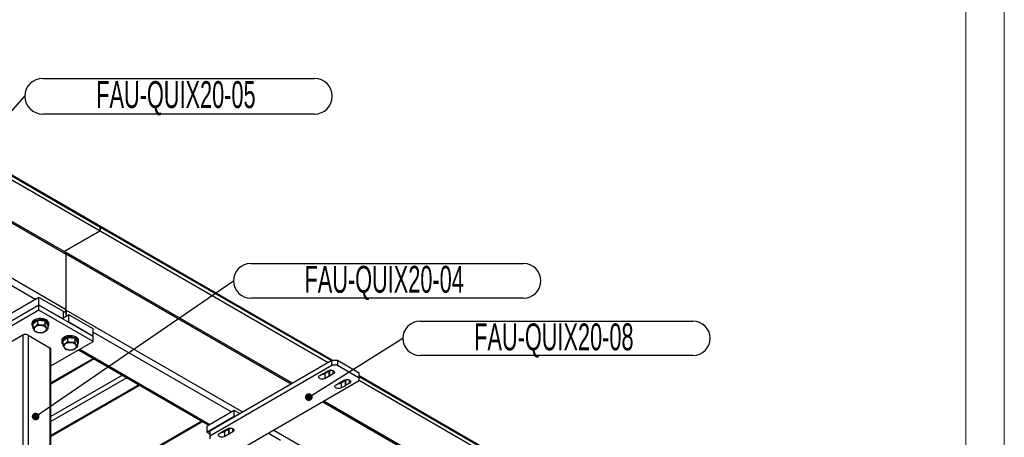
# Model space of a CAD drawing. Header units: millimetres. Extents: x 0 to 841, y 0 to 594.
# Tile 30 of 35: x 713 to 841, y 295 to 350. Entities that reach past the tile are written whole.
import ezdxf

# ---------------------------------------------------------------- set-up
doc = ezdxf.new("R2010")
doc.units = ezdxf.units.MM
doc.layers.add('NOTES', color=6, linetype='Continuous')
doc.layers.add('TRAIT-FORT', color=4, linetype='Continuous', lineweight=25)
doc.styles.add('SLDTEXTSTYLE5', font='TXT', dxfattribs={"width": 0.605})
doc.dimstyles.new('SLDDIMSTYLE2', dxfattribs={"dimtxt": 0.18, "dimasz": 1, "dimexe": 0, "dimexo": 0.0625, "dimgap": 0, "dimtad": 0, "dimtih": 1, "dimtoh": 1, "dimdec": 0, "dimrnd": 1e-09, "dimzin": 0, "dimdsep": 46, "dimtxsty": 'Standard', "dimblk1": 'DOT', "dimblk2": 'DOT', "dimsah": 1, "dimcen": 0.09, "dimadec": 0, "dimazin": 0, "dimtfac": 1, "dimtdec": 0, "dimtofl": 0, "dimtmove": 0, "dimatfit": 3, "dimldrblk": 'DOT', "dimfxl": 0, "dimfrac": 2, "dimtolj": 1, "dimtzin": 0, "dimarcsym": 0})

# ---------------------------------------------------------------- blocks, each defined once
blk = doc.blocks.new('SW_NOTE_4')
at = {"layer": 'NOTES', "color": 0}
for p, q in [((2.32, 2.32), (37.74, 2.32)), ((37.74, -2.32), (2.32, -2.32))]:
    blk.add_line(p, q, dxfattribs=at)
for centre, start, end in [((2.32, 0), 90, 270), ((37.74, 0), 270, 90)]:
    blk.add_arc(centre, 2.32, start, end, dxfattribs=at)
at = {"layer": 'NOTES', "color": 0, "insert": (19.68, 1.97), "char_height": 3.5, "attachment_point": 2, "style": 'SLDTEXTSTYLE5'}
blk.add_mtext('FAU-QUIX20-05', dxfattribs=at)
blk = doc.blocks.new('_Dot')
at = {"color": 0, "linetype": 'ByBlock', "lineweight": -2}
blk.add_line((-0.5, 0), (-1, 0), dxfattribs=at)
at = {"color": 0, "linetype": 'ByBlock', "const_width": 0.5}
blk.add_lwpolyline([(-0.25, 0, 1), (0.25, 0, 1)], format="xyb", close=True, dxfattribs=at)
blk = doc.blocks.new('SW_NOTE_5')
at = {"layer": 'NOTES', "color": 0}
for p, q in [((2.25, 2.25), (37.81, 2.25)), ((37.81, -2.25), (2.25, -2.25))]:
    blk.add_line(p, q, dxfattribs=at)
for centre, start, end in [((2.25, 0), 90, 270), ((37.81, 0), 270, 90)]:
    blk.add_arc(centre, 2.25, start, end, dxfattribs=at)
at = {"layer": 'NOTES', "color": 0, "insert": (19.69, 1.94), "char_height": 3.5, "attachment_point": 2, "style": 'SLDTEXTSTYLE5'}
blk.add_mtext('FAU-QUIX20-08', dxfattribs=at)
blk = doc.blocks.new('SW_NOTE_9')
at = {"layer": 'NOTES', "color": 0}
for p, q in [((2.25, 2.25), (37.81, 2.25)), ((37.81, -2.25), (2.25, -2.25))]:
    blk.add_line(p, q, dxfattribs=at)
for centre, start, end in [((2.25, 0), 90, 270), ((37.81, 0), 270, 90)]:
    blk.add_arc(centre, 2.25, start, end, dxfattribs=at)
at = {"layer": 'NOTES', "color": 0, "insert": (19.64, 1.95), "char_height": 3.5, "attachment_point": 2, "style": 'SLDTEXTSTYLE5'}
blk.add_mtext('FAU-QUIX20-04', dxfattribs=at)

msp = doc.modelspace()

# ---------------------------------------------------------------- linework, layer by layer
at = {"color": 7, "linetype": 'Continuous', "lineweight": 18}
for p, q in [((841, 594), (841, 0)), ((836, 589), (836, 5))]:
    msp.add_line(p, q, dxfattribs=at)
at = {"layer": 'TRAIT-FORT', "color": 4, "linetype": 'Continuous', "lineweight": 25}
for p, q in [((678.4149, 348.6427), (731.3065, 318.109)), ((678.4149, 348.5202), (731.3065, 317.9865)), ((681.8091, 346.5608), (723.1748, 322.6809)), ((718.4714, 319.4758), (673.7837, 345.2735)), ((681.8091, 346.0708), (723.1748, 322.1909)), ((673.6079, 345.172), (718.72, 319.1293)), ((667.3843, 341.5792), (718.72, 311.9438)), ((666.5357, 341.0893), (714.7602, 313.2499)), ((718.4715, 319.4757), (723.1749, 322.1909)), ((723.1748, 322.1909), (718.4715, 319.4758)), ((723.1748, 322.1909), (723.1748, 322.6809)), ((723.1748, 322.6808), (723.1749, 322.6808)), ((723.1749, 322.6808), (723.1749, 322.1909)), ((723.1749, 322.6808), (753.2989, 305.2906)), ((723.1749, 322.1909), (752.8745, 305.0456)), ((718.72, 319.3801), (718.6417, 319.3349)), ((718.72, 319.211), (718.7098, 319.2051)), ((748.2126, 302.3544), (718.72, 319.3801)), ((718.72, 319.3801), (718.72, 319.211)), ((718.72, 319.211), (718.72, 319.3801)), ((718.72, 311.8621), (718.72, 319.211)), ((718.72, 319.211), (748.0661, 302.2698)), ((718.72, 311.9438), (718.72, 319.1293)), ((731.3065, 317.9865), (731.3065, 318.109)), ((731.3065, 318.1089), (731.3066, 318.109)), ((731.3066, 318.109), (731.3066, 317.9865)), ((731.3066, 318.109), (753.4417, 305.3307)), ((731.3066, 317.9865), (753.2989, 305.2906)), ((715.1845, 313.4949), (704.5779, 307.3718)), ((715.1845, 312.515), (715.1845, 313.4949)), ((718.3665, 311.6579), (715.1845, 313.4949)), ((715.1845, 312.515), (704.5779, 306.392)), ((715.1845, 311.8618), (704.5779, 305.7387)), ((715.1845, 311.8618), (715.1845, 312.515)), ((722.2555, 308.433), (715.1845, 312.515)), ((718.3665, 310.6781), (715.1845, 312.515)), ((722.2555, 307.7797), (715.1845, 311.8618)), ((718.72, 311.8621), (718.7056, 311.8538)), ((718.72, 311.8621), (718.72, 311.0456)), ((718.72, 311.0456), (718.72, 311.8621)), ((718.72, 311.8621), (741.7012, 298.5954)), ((718.3665, 310.6781), (718.3665, 311.6579)), ((718.3665, 311.5367), (718.4714, 311.5973)), ((719.0736, 311.2497), (718.3665, 310.8415)), ((718.72, 311.0456), (718.3665, 310.8415)), ((719.0736, 310.2699), (719.0736, 311.2497)), ((722.2555, 309.4128), (719.0736, 311.2497)), ((714.2613, 310.1269), (714.2613, 309.9636)), ((714.9921, 310.4886), (714.3891, 310.0415)), ((714.3891, 310.0415), (714.3891, 309.552)), ((714.9921, 310.4886), (714.9921, 309.9991)), ((715.9643, 310.4107), (714.9921, 310.4886)), ((715.9643, 310.4107), (715.9643, 309.9211)), ((715.9643, 310.4107), (716.3334, 309.8857)), ((716.3334, 309.8857), (716.3334, 309.3961)), ((716.4613, 309.9636), (716.4613, 310.1269)), ((722.2555, 308.433), (719.0736, 310.2699)), ((722.2555, 308.433), (722.2555, 309.4128)), ((713.0633, 308.5961), (710.235, 306.9633)), ((713.0633, 308.5961), (713.0633, 285.3247)), ((713.7704, 308.5961), (716.5987, 306.9633)), ((713.7704, 308.5961), (713.7704, 285.3247)), ((718.8812, 308.2435), (718.2782, 307.7964)), ((718.8812, 308.2435), (718.8812, 307.7539)), ((719.8533, 308.1655), (718.8812, 308.2435)), ((719.8533, 308.1655), (719.8533, 307.676)), ((719.8533, 308.1655), (720.2225, 307.6405)), ((722.2555, 309.0046), (740.2868, 298.5954)), ((722.2555, 307.7797), (722.2555, 308.433)), ((716.5987, 306.9633), (716.5987, 283.692)), ((716.7451, 304.5987), (722.2555, 307.7797)), ((716.7451, 283.6075), (716.7451, 306.7592)), ((718.1503, 307.8818), (718.1503, 307.7185)), ((718.2782, 307.7964), (718.2782, 307.3069)), ((720.2225, 307.6405), (720.2225, 307.151)), ((720.3503, 307.7185), (720.3503, 307.8818)), ((720.488, 306.7594), (737.4583, 296.9626)), ((722.2737, 305.5595), (716.7451, 302.3679)), ((722.3909, 305.4918), (716.7451, 302.2326)), ((720.3416, 306.6748), (737.3119, 296.8781)), ((737.4583, 296.1461), (753.3682, 305.3307)), ((737.4583, 295.4928), (753.3682, 304.6774)), ((753.3682, 304.6774), (753.3682, 305.3307)), ((753.3682, 305.3307), (754.0753, 305.3307)), ((754.0753, 304.6774), (753.3682, 304.6774)), ((754.0753, 305.3307), (754.0753, 304.6774)), ((754.0753, 305.3307), (756.9038, 303.6978)), ((754.0753, 304.6774), (756.9038, 303.0446)), ((726.0684, 303.3688), (716.7451, 297.9866)), ((726.6341, 303.0422), (716.7451, 297.3334)), ((751.7776, 303.3506), (752.2921, 303.6476)), ((752.3237, 303.6658), (752.8383, 303.9629)), ((752.9985, 303.893), (752.484, 303.596)), ((752.484, 302.9428), (752.484, 303.596)), ((752.9985, 303.2398), (752.484, 302.9428)), ((752.9985, 303.2398), (752.9985, 303.893)), ((753.261, 304.0445), (753.0301, 303.9113)), ((753.0301, 303.9113), (753.0301, 303.258)), ((753.5447, 303.5551), (753.0301, 303.258)), ((753.5447, 303.5551), (753.5447, 303.9629)), ((756.9038, 303.0446), (756.9038, 303.6978)), ((756.9038, 303.332), (795.2997, 281.1665)), ((756.9038, 303.2095), (795.2997, 281.044)), ((756.9038, 302.6364), (756.9038, 303.0446)), ((728.1898, 302.1442), (716.7451, 295.5373)), ((716.7451, 295.4021), (728.3069, 302.0765)), ((756.9038, 302.6364), (740.9939, 293.4518)), ((753.8989, 302.1259), (754.4134, 302.423)), ((754.4451, 302.4412), (754.9596, 302.7382)), ((755.1198, 302.6684), (754.6053, 302.3714)), ((754.6053, 301.7181), (754.6053, 302.3714)), ((755.1198, 302.0152), (754.6053, 301.7181)), ((755.1198, 302.0152), (755.1198, 302.6684)), ((755.3823, 302.8199), (755.1515, 302.6867)), ((755.1515, 302.6867), (755.1515, 302.0334)), ((755.666, 302.3305), (755.1515, 302.0334)), ((755.666, 302.3305), (755.666, 302.7382)), ((756.9038, 302.7196), (795.2997, 280.5541)), ((752.1675, 299.9022), (790.8449, 277.5742)), ((790.6378, 277.8629), (752.3139, 299.9867)), ((740.6403, 298.7995), (737.1048, 296.7585)), ((740.6403, 297.983), (737.1048, 295.942)), ((740.6403, 297.983), (740.6403, 298.7995)), ((741.3475, 298.3912), (740.6403, 298.7995)), ((736.533, 297.3277), (717.6593, 286.4322)), ((736.4158, 297.3954), (717.7422, 286.6153)), ((737.1048, 295.942), (737.1048, 296.7585)), ((740.1795, 296.4927), (739.9487, 296.3595)), ((737.1048, 295.942), (737.4583, 295.7379)), ((737.4583, 296.1461), (737.4583, 295.4928)), ((737.4583, 295.4928), (737.4583, 295.0846)), ((738.6961, 295.7988), (739.2107, 296.0958)), ((739.2423, 296.1141), (739.7568, 296.4111)), ((739.9171, 296.3412), (739.4025, 296.0442)), ((739.4025, 295.391), (739.4025, 296.0442)), ((739.9171, 295.688), (739.4025, 295.391)), ((739.9171, 295.688), (739.9171, 296.3412)), ((739.9487, 296.3595), (739.9487, 295.7063)), ((740.4632, 296.0033), (739.9487, 295.7063)), ((740.4632, 296.0033), (740.4632, 296.4111)), ((745.0953, 295.8195), (746.6609, 294.9157)), ((745.8025, 296.2277), (790.8449, 270.2253))]:
    msp.add_line(p, q, dxfattribs=at)
at = {"layer": 'TRAIT-FORT', "color": 4, "linetype": 'Continuous', "lineweight": 25, "flags": 128}
for points in [[(716.4613, 310.1269), (716.4579, 310.1765), (716.4249, 310.2887), (716.3578, 310.3958), (716.2586, 310.4942), (716.1306, 310.5808), (715.9779, 310.6528), (715.8053, 310.7079), (715.6185, 310.7443), (715.4234, 310.7609), (715.2263, 310.7571), (715.0335, 310.7331), (714.8513, 310.6896), (714.6854, 310.628), (714.5413, 310.5502), (714.4236, 310.4589), (714.336, 310.3569), (714.2813, 310.2476), (714.2613, 310.1343), (714.2613, 310.1269)], [(716.3361, 309.6694), (716.3467, 309.6815), (716.4181, 309.7876), (716.4556, 309.8993), (716.4579, 310.0132), (716.4249, 310.1254), (716.3578, 310.2325), (716.2586, 310.3309), (716.1306, 310.4175), (715.9779, 310.4895), (715.8053, 310.5446), (715.6185, 310.581), (715.4234, 310.5976), (715.2263, 310.5938), (715.0335, 310.5698), (714.8513, 310.5263), (714.6854, 310.4646), (714.5413, 310.3869), (714.4236, 310.2956), (714.336, 310.1936), (714.2813, 310.0842), (714.2613, 309.971), (714.2767, 309.8575), (714.327, 309.7474), (714.3891, 309.6665)], [(715.9984, 309.1056), (716.0876, 309.1884), (716.1451, 309.28), (716.1683, 309.3765), (716.1563, 309.4737), (716.1095, 309.5674), (716.03, 309.6533), (715.9212, 309.7279), (715.788, 309.7878), (715.6362, 309.8303), (715.4723, 309.8538), (715.3036, 309.857), (715.1374, 309.8399), (714.981, 309.8033), (714.8412, 309.7486), (714.7241, 309.6784), (714.6349, 309.5957), (714.5774, 309.5041), (714.5542, 309.4075), (714.5662, 309.3103), (714.613, 309.2167), (714.6925, 309.1307), (714.8013, 309.0562), (714.9345, 308.9963), (715.0863, 308.9537), (715.2502, 308.9303), (715.4189, 308.9271), (715.5851, 308.9441), (715.7415, 308.9808), (715.8813, 309.0354), (715.9984, 309.1056)], [(720.3503, 307.8818), (720.347, 307.9314), (720.314, 308.0436), (720.2469, 308.1507), (720.1477, 308.2491), (720.0197, 308.3357), (719.8669, 308.4077), (719.6944, 308.4628), (719.5076, 308.4992), (719.3125, 308.5158), (719.1154, 308.512), (718.9226, 308.488), (718.7404, 308.4444), (718.5745, 308.3828), (718.4304, 308.3051), (718.3127, 308.2138), (718.225, 308.1118), (718.1704, 308.0024), (718.1504, 307.8892), (718.1503, 307.8818)], [(720.2225, 307.4214), (720.2358, 307.4363), (720.3072, 307.5424), (720.3447, 307.6542), (720.347, 307.7681), (720.314, 307.8803), (720.2469, 307.9873), (720.1477, 308.0857), (720.0197, 308.1723), (719.8669, 308.2444), (719.6944, 308.2995), (719.5076, 308.3359), (719.3125, 308.3525), (719.1154, 308.3487), (718.9226, 308.3247), (718.7404, 308.2811), (718.5745, 308.2195), (718.4304, 308.1418), (718.3127, 308.0505), (718.225, 307.9485), (718.1704, 307.8391), (718.1504, 307.7259), (718.1658, 307.6124), (718.2161, 307.5023), (718.2782, 307.4214)], [(719.8875, 306.8605), (719.9767, 306.9432), (720.0342, 307.0349), (720.0574, 307.1314), (720.0453, 307.2286), (719.9985, 307.3222), (719.919, 307.4082), (719.8103, 307.4828), (719.6771, 307.5426), (719.5253, 307.5852), (719.3614, 307.6086), (719.1927, 307.6119), (719.0265, 307.5948), (718.8701, 307.5581), (718.7303, 307.5035), (718.6132, 307.4333), (718.524, 307.3506), (718.4665, 307.2589), (718.4433, 307.1624), (718.4553, 307.0652), (718.5021, 306.9716), (718.5816, 306.8856), (718.6904, 306.8111), (718.8235, 306.7512), (718.9754, 306.7086), (719.1393, 306.6852), (719.308, 306.6819), (719.4742, 306.699), (719.6306, 306.7357), (719.7704, 306.7903), (719.8875, 306.8605)], [(752.484, 302.9428), (752.3702, 302.8936), (752.237, 302.8649), (752.0952, 302.859), (751.9562, 302.8765), (751.8315, 302.9158), (751.7309, 302.9738), (751.6628, 303.0459), (751.6326, 303.1261), (751.6427, 303.2079), (751.6924, 303.2848), (751.7776, 303.3506)], [(752.8383, 303.9629), (752.9521, 304.012), (753.0853, 304.0407), (753.2271, 304.0466), (753.366, 304.0291), (753.4908, 303.9898), (753.5913, 303.9318), (753.6595, 303.8597), (753.6897, 303.7795), (753.6795, 303.6977), (753.6299, 303.6208), (753.5447, 303.5551)], [(754.6053, 301.7181), (754.4915, 301.669), (754.3583, 301.6403), (754.2165, 301.6344), (754.0776, 301.6519), (753.9528, 301.6912), (753.8523, 301.7492), (753.7841, 301.8213), (753.7539, 301.9015), (753.764, 301.9833), (753.8137, 302.0602), (753.8989, 302.1259)], [(754.9596, 302.7382), (755.0734, 302.7874), (755.2066, 302.8161), (755.3484, 302.822), (755.4873, 302.8045), (755.6121, 302.7652), (755.7127, 302.7072), (755.7808, 302.6351), (755.811, 302.5549), (755.8009, 302.4731), (755.7512, 302.3962), (755.666, 302.3305)], [(739.7568, 296.4111), (739.8706, 296.4603), (740.0038, 296.489), (740.1456, 296.4948), (740.2845, 296.4774), (740.4093, 296.438), (740.5099, 296.38), (740.578, 296.308), (740.6082, 296.2278), (740.5981, 296.1459), (740.5484, 296.069), (740.4632, 296.0033)], [(739.4025, 295.391), (739.2887, 295.3418), (739.1555, 295.3131), (739.0137, 295.3073), (738.8748, 295.3247), (738.75, 295.364), (738.6495, 295.4221), (738.5813, 295.4941), (738.5511, 295.5743), (738.5612, 295.6562), (738.6109, 295.7331), (738.6961, 295.7988)]]:
    msp.add_lwpolyline(points, dxfattribs=at)
at = {"layer": 'TRAIT-FORT', "color": 4, "linetype": 'Continuous', "lineweight": 25}
for centre, radius, start, end in [((713.4168, 307.9137), 0.7685, 62.609672, 117.390328), ((716.4949, 306.7343), 0.2515, 5.694799, 65.625342), ((752.1339, 304.2734), 0.7625, 264.53612, 297.330939), ((752.5434, 303.2488), 0.4713, 117.777821, 122.216802), ((752.7789, 304.31), 0.4713, 297.777821, 302.216802), ((752.7789, 303.6568), 0.4713, 297.777821, 302.216802), ((754.2552, 303.0488), 0.7625, 264.53612, 297.330939), ((754.6647, 302.0242), 0.4713, 117.777821, 122.216802), ((754.9002, 303.0854), 0.4713, 297.777821, 302.216802), ((754.9002, 302.4322), 0.4713, 297.777821, 302.216802), ((739.0524, 296.7216), 0.7625, 264.53612, 297.330939), ((739.4619, 295.6971), 0.4713, 117.777821, 122.216802), ((739.6974, 296.7582), 0.4713, 297.777821, 302.216802), ((739.6974, 296.105), 0.4713, 297.777821, 302.216802)]:
    msp.add_arc(centre, radius, start, end, dxfattribs=at)
for centre, start_param, end_param in [((717.8715, 319.1293), 0, 0.78547943), ((717.8715, 319.1293), 0, 0.78547943), ((717.8715, 311.9438), 5.33521557, 6.28318531), ((717.8715, 311.9438), 5.33521557, 6.28318531)]:
    msp.add_ellipse(centre, major_axis=(0.8485, 0), ratio=0.57738155, start_param=start_param, end_param=end_param, dxfattribs=at)
for points, knots in [([(714.9921, 309.9991), (714.9154, 309.9174), (714.7885, 309.7823), (714.6044, 309.6496), (714.4806, 309.5863), (714.4094, 309.5596), (714.3891, 309.552)], [0, 0, 0, 0, 0.38554949, 0.63764185, 0.89654625, 1, 1, 1, 1]), ([(714.7582, 309.027), (714.7262, 309.0547), (714.6614, 309.1106), (714.5655, 309.2338), (714.4737, 309.3837), (714.4175, 309.4956), (714.3891, 309.552)], [0, 0, 0, 0, 0.26460494, 0.53494775, 0.76534313, 1, 1, 1, 1]), ([(715.9643, 309.9211), (715.8799, 309.91), (715.7093, 309.8875), (715.4565, 309.8945), (715.2149, 309.9333), (715.0668, 309.977), (714.9921, 309.9991)], [0, 0, 0, 0, 0.26460494, 0.53494775, 0.76534313, 1, 1, 1, 1]), ([(716.3334, 309.3961), (716.2567, 309.3144), (716.1298, 309.1793), (715.9458, 309.0467), (715.822, 308.9834), (715.7507, 308.9567), (715.7304, 308.9491)], [0, 0, 0, 0, 0.38554949, 0.63764185, 0.89654625, 1, 1, 1, 1]), ([(715.9643, 309.9211), (715.9963, 309.8576), (716.0611, 309.7293), (716.157, 309.5796), (716.2488, 309.4686), (716.305, 309.4204), (716.3334, 309.3961)], [0, 0, 0, 0, 0.264604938, 0.534947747, 0.765343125, 1, 1, 1, 1]), ([(714.7582, 309.027), (714.8426, 309.0023), (715.0132, 308.9525), (715.266, 308.9189), (715.5076, 308.919), (715.6557, 308.939), (715.7304, 308.9491)], [0, 0, 0, 0, 0.264604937, 0.534947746, 0.765343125, 1, 1, 1, 1]), ([(718.8812, 307.7539), (718.8045, 307.6723), (718.6776, 307.5372), (718.4935, 307.4045), (718.3697, 307.3412), (718.2985, 307.3145), (718.2782, 307.3069)], [0, 0, 0, 0, 0.38554949, 0.63764185, 0.89654625, 1, 1, 1, 1]), ([(718.6473, 306.7819), (718.6153, 306.8095), (718.5505, 306.8655), (718.4545, 306.9887), (718.3628, 307.1386), (718.3066, 307.2504), (718.2782, 307.3069)], [0, 0, 0, 0, 0.26460494, 0.53494775, 0.76534313, 1, 1, 1, 1]), ([(718.6473, 306.7819), (718.7317, 306.7572), (718.9023, 306.7073), (719.155, 306.6738), (719.3966, 306.6739), (719.5448, 306.6939), (719.6195, 306.7039)], [0, 0, 0, 0, 0.264604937, 0.534947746, 0.765343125, 1, 1, 1, 1]), ([(719.8533, 307.676), (719.769, 307.6649), (719.5984, 307.6423), (719.3456, 307.6494), (719.104, 307.6882), (718.9559, 307.7319), (718.8812, 307.7539)], [0, 0, 0, 0, 0.26460494, 0.53494775, 0.76534313, 1, 1, 1, 1]), ([(720.2225, 307.151), (720.1458, 307.0693), (720.0189, 306.9342), (719.8349, 306.8016), (719.711, 306.7383), (719.6398, 306.7116), (719.6195, 306.7039)], [0, 0, 0, 0, 0.38554949, 0.63764185, 0.89654625, 1, 1, 1, 1]), ([(719.8533, 307.676), (719.8854, 307.6125), (719.9502, 307.4842), (720.0461, 307.3345), (720.1379, 307.2234), (720.1941, 307.1753), (720.2225, 307.151)], [0, 0, 0, 0, 0.264604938, 0.534947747, 0.765343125, 1, 1, 1, 1])]:
    msp.add_open_spline(points, degree=3, knots=knots, dxfattribs=at)

# ---------------------------------------------------------------- block references
at = {"layer": 'NOTES', "color": 211}
for name, p in [('SW_NOTE_4', (713.3515, 339.7226)), ('SW_NOTE_9', (740.5313, 315.6763)), ('SW_NOTE_5', (762.6022, 308.1831))]:
    msp.add_blockref(name, p, dxfattribs=at)

# ---------------------------------------------------------------- leaders
for points in [[(704.7964, 330.143), (713.3515, 339.7226)], [(714.7481, 297.9987), (740.5313, 315.6763)], [(750.35, 300.5227), (762.6022, 308.1831)]]:
    msp.add_leader(points, dimstyle='SLDDIMSTYLE2', dxfattribs=at)

doc.saveas('drawing.dxf')
